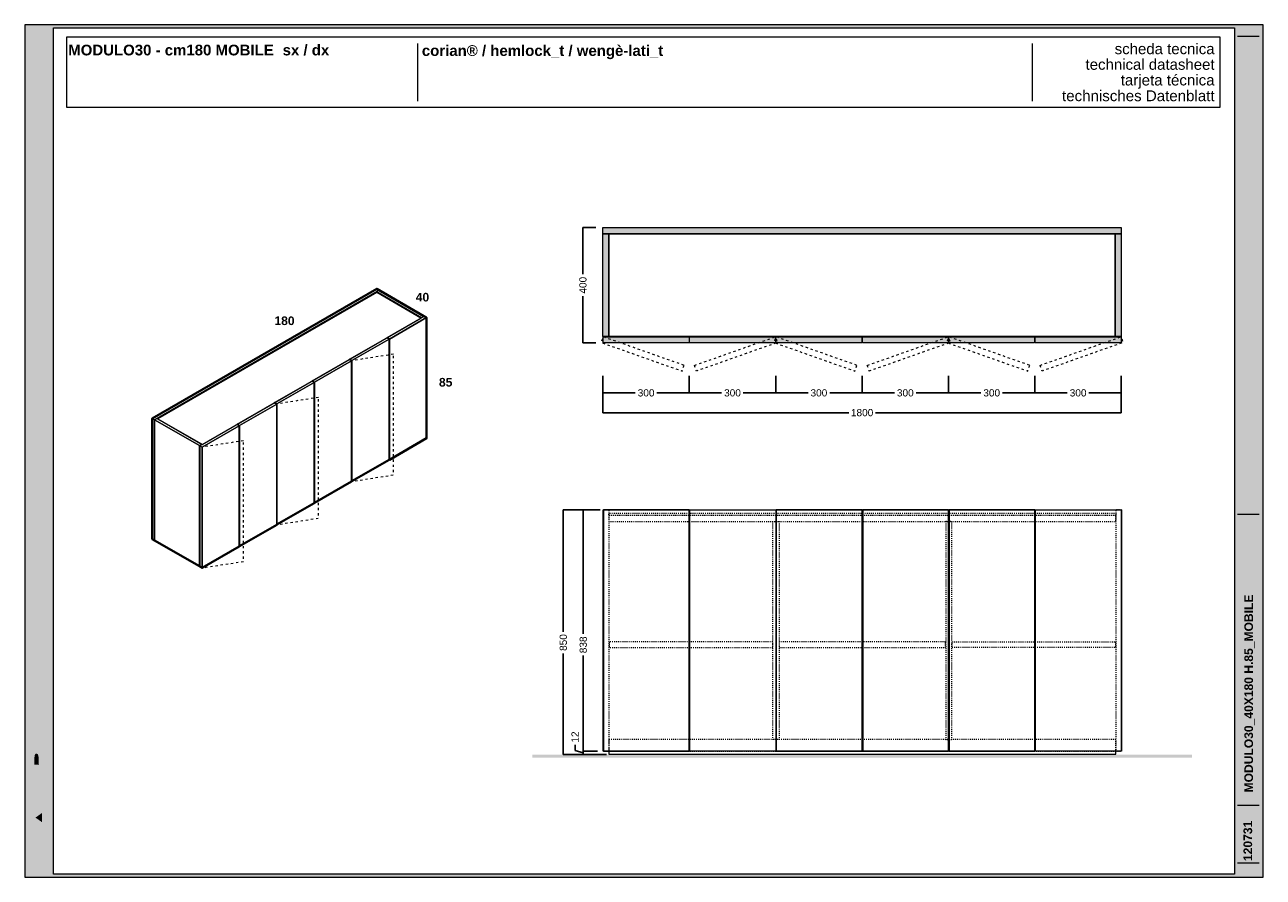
# Model space of a CAD drawing. Header units: millimetres. Extents: x 23321 to 49942, y -33706 to -16645.
# Tile 19 of 27: x 31897 to 36197, y -19605 to -16645. Entities that reach past the tile are written whole.
import ezdxf

# ---------------------------------------------------------------- set-up
doc = ezdxf.new("R2010")
doc.units = ezdxf.units.MM
doc.header["$MEASUREMENT"] = 0
doc.linetypes.add('AStair_dashed', pattern=[1800, 800, -1000])
doc.linetypes.add('Tratteggio', pattern=[25, 15, -10])
for name, color, linetype, lineweight in [('032-Muri Esterni.MVI_Num_Penna__91', 255, 'Continuous', 13), ('036-Solai.MVI_Num_Penna__11', 7, 'Continuous', 9), ('0_Num_Penna__1', 7, 'Continuous', 9), ('0_Num_Penna__21', 7, 'Continuous', 20), ('0_Num_Penna__93', 253, 'Continuous', 13), ('1_Num_Penna__21', 7, 'Continuous', 20), ('1_Num_Penna__41', 7, 'Continuous', 40), ('Bordi_Num_Penna__1', 7, 'Continuous', 9), ('Quote_nere', 7, 'Continuous', 15), ('Retini_Num_Penna__1', 7, 'Continuous', 9), ('SCRITTE_Num_Penna__95', 251, 'Continuous', 13), ('squadratura_schede', 8, 'Continuous', 13), ('Strumenti_Num_Penna__91', 255, 'Continuous', 13), ('Testi_Num_Penna__1', 7, 'Continuous', 9), ('Testi_Num_Penna__91', 255, 'Continuous', 13)]:
    doc.layers.add(name, color=color, linetype=linetype, lineweight=lineweight)
doc.layers.add('036-Solai.MVI', color=7, linetype='Continuous')
doc.layers.add('0_Num_Penna__95', color=7, linetype='Continuous', lineweight=13, true_color=0x616161)
doc.styles.add('GENERATED_STYLE_1', font='swiss.ttf')
doc.styles.add('GENERATED_STYLE_2', font='swissb.ttf')
doc.styles.add('GENERATED_STYLE_4', font='arialbd.ttf')
doc.styles.add('SEACAD_arial_ttf', font='arial.ttf')
doc.styles.get("Standard").update_dxf_attribs({"font": 'txt', "bigfont": 'BIGFONT.SHX'})
doc.dimstyles.get("Standard").update_dxf_attribs({"dimtxt": 0.18, "dimasz": 0.18, "dimexe": 0.18, "dimexo": 0.0625, "dimgap": 0.09, "dimtad": 0, "dimtih": 1, "dimtoh": 1, "dimdec": 4, "dimzin": 0, "dimdsep": 46, "dimtxsty": 'Standard', "dimcen": 0.09, "dimadec": 0, "dimazin": 0, "dimtfac": 1, "dimtdec": 4, "dimtofl": 0, "dimtmove": 0, "dimatfit": 3, "dimfxl": 1, "dimtolj": 1, "dimtzin": 0, "dimarcsym": 0})

# ---------------------------------------------------------------- blocks, each defined once
blk = doc.blocks.new('Solaio_1', base_point=(27107.5, -17370.3))
at = {"layer": '036-Solai.MVI_Num_Penna__11', "linetype": 'Continuous', "flags": 128}
blk.add_lwpolyline([(27107.5, -17370.3), (27107.5, -17727.8), (25349.5, -17727.8), (25349.5, -17370.3)], close=True, dxfattribs=at)
blk = doc.blocks.new('Solaio_2', base_point=(27107.5, -17370.3))
at = {"layer": '036-Solai.MVI_Num_Penna__11', "linetype": 'Continuous', "flags": 128}
blk.add_lwpolyline([(27107.5, -17370.3), (27107.5, -17727.8), (25349.5, -17727.8), (25349.5, -17370.3)], close=True, dxfattribs=at)
blk = doc.blocks.new('*D81')
at = {"layer": 'Defpoints', "color": 0, "ltscale": 0.5}
for p in [(33889.9, -17349.3), (33835.5, -17749.3), (33889.9, -17749.3)]:
    blk.add_point(p, dxfattribs=at)
at = {"layer": 'Quote_nere', "color": 0, "linetype": 'Continuous', "lineweight": -2, "ltscale": 0.5}
for p, q in [((33879.9, -17349.3), (33834.5, -17349.3)), ((33879.9, -17749.3), (33834.5, -17749.3))]:
    blk.add_line(p, q, dxfattribs=at)
at = {"layer": 'Quote_nere', "color": 0, "lineweight": -2, "ltscale": 0.5}
for p, q in [((33835.5, -17349.3), (33835.5, -17511.2)), ((33835.5, -17749.3), (33835.5, -17587.4))]:
    blk.add_line(p, q, dxfattribs=at)
at = {"layer": 'Quote_nere', "color": 0, "ltscale": 0.5, "insert": (33835.5, -17549.3), "char_height": 25, "attachment_point": 5, "rotation": 90, "style": 'SEACAD_arial_ttf'}
blk.add_mtext('\\A1;400', dxfattribs=at)
blk = doc.blocks.new('_None')
blk = doc.blocks.new('*D82')
at = {"layer": 'Defpoints', "color": 0, "ltscale": 0.5}
for p in [(33904.7, -17854.5), (34204.7, -17854.5), (34204.7, -17923.2)]:
    blk.add_point(p, dxfattribs=at)
at = {"layer": 'Quote_nere', "color": 0, "linetype": 'Continuous', "lineweight": -2, "ltscale": 0.5}
for p, q in [((33904.7, -17864.5), (33904.7, -17924.2)), ((34204.7, -17864.5), (34204.7, -17924.2))]:
    blk.add_line(p, q, dxfattribs=at)
at = {"layer": 'Quote_nere', "color": 0, "lineweight": -2, "ltscale": 0.5}
for p, q in [((33904.7, -17923.2), (34017.1, -17923.2)), ((34204.7, -17923.2), (34092.3, -17923.2))]:
    blk.add_line(p, q, dxfattribs=at)
at = {"layer": 'Quote_nere', "color": 0, "ltscale": 0.5, "insert": (34054.7, -17923.2), "char_height": 25, "attachment_point": 5, "style": 'SEACAD_arial_ttf'}
blk.add_mtext('\\A1;300', dxfattribs=at)
blk = doc.blocks.new('*D83')
at = {"layer": 'Defpoints', "color": 0, "ltscale": 0.5}
for p in [(33904.7, -17864.5), (35704.7, -17864.5), (35704.7, -17991.9)]:
    blk.add_point(p, dxfattribs=at)
at = {"layer": 'Quote_nere', "color": 0, "linetype": 'Continuous', "lineweight": -2, "ltscale": 0.5}
for p, q in [((33904.7, -17874.5), (33904.7, -17992.9)), ((35704.7, -17874.5), (35704.7, -17992.9))]:
    blk.add_line(p, q, dxfattribs=at)
at = {"layer": 'Quote_nere', "color": 0, "lineweight": -2, "ltscale": 0.5}
for p, q in [((33904.7, -17991.9), (34758.6, -17991.9)), ((35704.7, -17991.9), (34850.8, -17991.9))]:
    blk.add_line(p, q, dxfattribs=at)
at = {"layer": 'Quote_nere', "color": 0, "ltscale": 0.5, "insert": (34804.7, -17991.9), "char_height": 25, "attachment_point": 5, "style": 'SEACAD_arial_ttf'}
blk.add_mtext('\\A1;1800', dxfattribs=at)
blk = doc.blocks.new('*D84')
at = {"layer": 'Defpoints', "color": 0, "ltscale": 0.5}
for p in [(34204.7, -17854.5), (34504.7, -17854.5), (34504.7, -17923.2)]:
    blk.add_point(p, dxfattribs=at)
at = {"layer": 'Quote_nere', "color": 0, "linetype": 'Continuous', "lineweight": -2, "ltscale": 0.5}
for p, q in [((34204.7, -17864.5), (34204.7, -17924.2)), ((34504.7, -17864.5), (34504.7, -17924.2))]:
    blk.add_line(p, q, dxfattribs=at)
at = {"layer": 'Quote_nere', "color": 0, "lineweight": -2, "ltscale": 0.5}
for p, q in [((34204.7, -17923.2), (34317.1, -17923.2)), ((34504.7, -17923.2), (34392.3, -17923.2))]:
    blk.add_line(p, q, dxfattribs=at)
at = {"layer": 'Quote_nere', "color": 0, "ltscale": 0.5, "insert": (34354.7, -17923.2), "char_height": 25, "attachment_point": 5, "style": 'SEACAD_arial_ttf'}
blk.add_mtext('\\A1;300', dxfattribs=at)
blk = doc.blocks.new('*D85')
at = {"layer": 'Defpoints', "color": 0, "ltscale": 0.5}
for p in [(34504.7, -17854.5), (34804.7, -17854.5), (34804.7, -17923.2)]:
    blk.add_point(p, dxfattribs=at)
at = {"layer": 'Quote_nere', "color": 0, "linetype": 'Continuous', "lineweight": -2, "ltscale": 0.5}
for p, q in [((34504.7, -17864.5), (34504.7, -17924.2)), ((34804.7, -17864.5), (34804.7, -17924.2))]:
    blk.add_line(p, q, dxfattribs=at)
at = {"layer": 'Quote_nere', "color": 0, "lineweight": -2, "ltscale": 0.5}
for p, q in [((34504.7, -17923.2), (34617.1, -17923.2)), ((34804.7, -17923.2), (34692.3, -17923.2))]:
    blk.add_line(p, q, dxfattribs=at)
at = {"layer": 'Quote_nere', "color": 0, "ltscale": 0.5, "insert": (34654.7, -17923.2), "char_height": 25, "attachment_point": 5, "style": 'SEACAD_arial_ttf'}
blk.add_mtext('\\A1;300', dxfattribs=at)
blk = doc.blocks.new('*D86')
at = {"layer": 'Defpoints', "color": 0, "ltscale": 0.5}
for p in [(34804.7, -17854.5), (35104.7, -17854.5), (35104.7, -17923.2)]:
    blk.add_point(p, dxfattribs=at)
at = {"layer": 'Quote_nere', "color": 0, "linetype": 'Continuous', "lineweight": -2, "ltscale": 0.5}
for p, q in [((34804.7, -17864.5), (34804.7, -17924.2)), ((35104.7, -17864.5), (35104.7, -17924.2))]:
    blk.add_line(p, q, dxfattribs=at)
at = {"layer": 'Quote_nere', "color": 0, "lineweight": -2, "ltscale": 0.5}
for p, q in [((34804.7, -17923.2), (34917.1, -17923.2)), ((35104.7, -17923.2), (34992.3, -17923.2))]:
    blk.add_line(p, q, dxfattribs=at)
at = {"layer": 'Quote_nere', "color": 0, "ltscale": 0.5, "insert": (34954.7, -17923.2), "char_height": 25, "attachment_point": 5, "style": 'SEACAD_arial_ttf'}
blk.add_mtext('\\A1;300', dxfattribs=at)
blk = doc.blocks.new('*D87')
at = {"layer": 'Defpoints', "color": 0, "ltscale": 0.5}
for p in [(35104.7, -17854.5), (35404.7, -17854.5), (35404.7, -17923.2)]:
    blk.add_point(p, dxfattribs=at)
at = {"layer": 'Quote_nere', "color": 0, "linetype": 'Continuous', "lineweight": -2, "ltscale": 0.5}
for p, q in [((35104.7, -17864.5), (35104.7, -17924.2)), ((35404.7, -17864.5), (35404.7, -17924.2))]:
    blk.add_line(p, q, dxfattribs=at)
at = {"layer": 'Quote_nere', "color": 0, "lineweight": -2, "ltscale": 0.5}
for p, q in [((35104.7, -17923.2), (35217.1, -17923.2)), ((35404.7, -17923.2), (35292.3, -17923.2))]:
    blk.add_line(p, q, dxfattribs=at)
at = {"layer": 'Quote_nere', "color": 0, "ltscale": 0.5, "insert": (35254.7, -17923.2), "char_height": 25, "attachment_point": 5, "style": 'SEACAD_arial_ttf'}
blk.add_mtext('\\A1;300', dxfattribs=at)
blk = doc.blocks.new('*D88')
at = {"layer": 'Defpoints', "color": 0, "ltscale": 0.5}
for p in [(35404.7, -17854.5), (35704.7, -17854.5), (35704.7, -17923.2)]:
    blk.add_point(p, dxfattribs=at)
at = {"layer": 'Quote_nere', "color": 0, "linetype": 'Continuous', "lineweight": -2, "ltscale": 0.5}
for p, q in [((35404.7, -17864.5), (35404.7, -17924.2)), ((35704.7, -17864.5), (35704.7, -17924.2))]:
    blk.add_line(p, q, dxfattribs=at)
at = {"layer": 'Quote_nere', "color": 0, "lineweight": -2, "ltscale": 0.5}
for p, q in [((35404.7, -17923.2), (35517.1, -17923.2)), ((35704.7, -17923.2), (35592.3, -17923.2))]:
    blk.add_line(p, q, dxfattribs=at)
at = {"layer": 'Quote_nere', "color": 0, "ltscale": 0.5, "insert": (35554.7, -17923.2), "char_height": 25, "attachment_point": 5, "style": 'SEACAD_arial_ttf'}
blk.add_mtext('\\A1;300', dxfattribs=at)
blk = doc.blocks.new('*D185')
at = {"layer": 'Defpoints', "color": 0, "ltscale": 0.5}
for p in [(33905.7, -18329.3), (33767.3, -19179.3), (33926.7, -19179.3)]:
    blk.add_point(p, dxfattribs=at)
at = {"layer": 'Quote_nere', "color": 0, "linetype": 'Continuous', "lineweight": -2, "ltscale": 0.5}
for p, q in [((33895.7, -18329.3), (33766.3, -18329.3)), ((33916.7, -19179.3), (33766.3, -19179.3))]:
    blk.add_line(p, q, dxfattribs=at)
at = {"layer": 'Quote_nere', "color": 0, "lineweight": -2, "ltscale": 0.5}
for p, q in [((33767.3, -18329.3), (33767.3, -18752.4)), ((33767.3, -19179.3), (33767.3, -18827.6))]:
    blk.add_line(p, q, dxfattribs=at)
at = {"layer": 'Quote_nere', "color": 0, "ltscale": 0.5, "insert": (33767.3, -18790), "char_height": 25, "attachment_point": 5, "rotation": 90, "style": 'SEACAD_arial_ttf'}
blk.add_mtext('\\A1;850', dxfattribs=at)
blk = doc.blocks.new('*D186')
at = {"layer": 'Defpoints', "color": 0, "ltscale": 0.5}
for p in [(33895.7, -18329.3), (33836.5, -19167.3), (33895.7, -19167.3)]:
    blk.add_point(p, dxfattribs=at)
at = {"layer": 'Quote_nere', "color": 0, "linetype": 'Continuous', "lineweight": -2, "ltscale": 0.5}
for p, q in [((33885.7, -18329.3), (33835.5, -18329.3)), ((33885.7, -19167.3), (33835.5, -19167.3))]:
    blk.add_line(p, q, dxfattribs=at)
at = {"layer": 'Quote_nere', "color": 0, "lineweight": -2, "ltscale": 0.5}
for p, q in [((33836.5, -18329.3), (33836.5, -18760.3)), ((33836.5, -19167.3), (33836.5, -18835.6))]:
    blk.add_line(p, q, dxfattribs=at)
at = {"layer": 'Quote_nere', "color": 0, "ltscale": 0.5, "insert": (33836.5, -18798), "char_height": 25, "attachment_point": 5, "rotation": 90, "style": 'SEACAD_arial_ttf'}
blk.add_mtext('\\A1;838', dxfattribs=at)
blk = doc.blocks.new('*D187')
at = {"layer": 'Defpoints', "color": 0, "ltscale": 0.5}
for p in [(33836.5, -19167.3), (33895.7, -19167.3), (33926.7, -19179.3)]:
    blk.add_point(p, dxfattribs=at)
at = {"layer": 'Quote_nere', "color": 0, "lineweight": -2, "ltscale": 0.5}
for p, q in [((33808, -19164.7), (33808, -19144.7)), ((33836.5, -19173.3), (33808, -19164.7)), ((33836.5, -19167.3), (33836.5, -19179.3))]:
    blk.add_line(p, q, dxfattribs=at)
at = {"layer": 'Quote_nere', "color": 0, "linetype": 'Continuous', "lineweight": -2, "ltscale": 0.5}
for p, q in [((33885.7, -19167.3), (33835.5, -19167.3)), ((33916.7, -19179.3), (33835.5, -19179.3))]:
    blk.add_line(p, q, dxfattribs=at)
at = {"layer": 'Quote_nere', "color": 0, "ltscale": 0.5, "insert": (33808, -19118.1), "char_height": 25, "attachment_point": 5, "rotation": 90, "style": 'SEACAD_arial_ttf'}
blk.add_mtext('\\A1;12', dxfattribs=at)

msp = doc.modelspace()

# ---------------------------------------------------------------- hatches: boundary and pattern name
at = {"layer": '032-Muri Esterni.MVI_Num_Penna__91', "linetype": 'Continuous'}
h = msp.add_hatch(color=256, dxfattribs=at)
h.paths.add_polyline_path([(31947.461, -19584.947, 0.41421356), (31978.236, -19554.171), (31978.236, -19044.355, 0.41421356), (31947.461, -19013.58, 0.41421356), (31916.685, -19044.355), (31916.685, -19554.171, 0.41421356)], flags=0)
h.paths.add_polyline_path([(31951.197, -19176.018), (31971.157, -19137.936), (31971.157, -19169.862), (31947.472, -19214.079), (31971.157, -19214.079), (31971.157, -19234.069), (31923.762, -19234.069), (31923.762, -19196.012), (31923.77, -19193.584), (31923.794, -19191.242), (31923.834, -19188.987), (31923.888, -19186.819), (31923.958, -19184.739), (31924.041, -19182.745), (31924.138, -19180.839), (31924.248, -19179.021), (31924.29, -19178.435), (31924.341, -19177.856), (31924.399, -19177.282), (31924.464, -19176.712), (31924.533, -19176.147), (31924.604, -19175.584), (31924.678, -19175.024), (31924.751, -19174.465), (31924.896, -19173.326), (31925.052, -19172.196), (31925.221, -19171.076), (31925.404, -19169.968), (31925.602, -19168.871), (31925.818, -19167.788), (31926.053, -19166.719), (31926.308, -19165.664), (31926.724, -19164.138), (31927.169, -19162.691), (31927.642, -19161.323), (31928.144, -19160.034), (31928.674, -19158.825), (31929.233, -19157.697), (31929.821, -19156.65), (31930.438, -19155.684), (31930.562, -19155.503), (31930.688, -19155.33), (31930.817, -19155.164), (31930.948, -19155.003), (31931.081, -19154.849), (31931.215, -19154.698), (31931.351, -19154.551), (31931.487, -19154.407), (31932.056, -19153.844), (31932.652, -19153.354), (31933.274, -19152.936), (31933.924, -19152.593), (31934.599, -19152.324), (31935.301, -19152.132), (31936.029, -19152.015), (31936.783, -19151.976), (31938.064, -19152.066), (31939.284, -19152.334), (31940.443, -19152.782), (31941.542, -19153.408), (31942.58, -19154.213), (31943.557, -19155.197), (31944.474, -19156.36), (31945.33, -19157.702), (31946.121, -19159.168), (31946.879, -19160.77), (31947.605, -19162.51), (31948.299, -19164.394), (31948.959, -19166.425), (31949.587, -19168.607), (31950.181, -19170.945), (31950.741, -19173.441)], flags=0)
h.paths.add_polyline_path([(31971.157, -19274.676), (31947.472, -19318.884), (31923.792, -19274.676), (31923.792, -19242.749), (31947.472, -19287.951), (31971.157, -19242.749)], flags=0)
h.paths.add_polyline_path([(31923.762, -19319.086), (31971.157, -19319.086), (31971.157, -19340.242), (31923.762, -19340.242)], flags=0)
h.paths.add_polyline_path([(31923.762, -19412.78), (31923.762, -19382.953), (31971.157, -19349.305), (31971.157, -19372.069), (31960.885, -19379.335), (31960.885, -19416.402), (31971.157, -19423.663), (31971.157, -19446.423)], flags=0)
h.paths.add_polyline_path([(31929.65, -19473.21), (31971.157, -19493.737), (31971.157, -19513.985), (31929.65, -19534.504), (31971.157, -19534.504), (31971.157, -19552.605), (31923.762, -19552.605), (31923.762, -19520.115), (31956.962, -19503.863), (31923.762, -19487.599), (31923.762, -19455.108), (31971.157, -19455.108), (31971.157, -19473.21)], flags=0)
h.paths.add_polyline_path([(31930.145, -19056.652), (31930.548, -19055.85), (31930.959, -19055.074), (31931.379, -19054.324), (31931.809, -19053.599), (31932.694, -19052.225), (31933.615, -19050.953), (31935.565, -19048.715), (31937.658, -19046.884), (31939.896, -19045.461), (31942.277, -19044.444), (31944.802, -19043.834), (31947.472, -19043.631), (31950.125, -19043.833), (31952.637, -19044.44), (31955.008, -19045.452), (31957.238, -19046.869), (31959.329, -19048.69), (31961.278, -19050.915), (31963.087, -19053.545), (31964.756, -19056.579), (31966.259, -19059.972), (31967.56, -19063.675), (31968.66, -19067.688), (31969.56, -19072.011), (31970.259, -19076.645), (31970.758, -19081.588), (31971.057, -19086.841), (31971.157, -19092.403), (31971.057, -19097.95), (31970.758, -19103.191), (31970.259, -19108.124), (31969.56, -19112.751), (31968.66, -19117.069), (31967.56, -19121.08), (31966.259, -19124.782), (31964.756, -19128.175), (31963.087, -19131.212), (31961.278, -19133.842), (31959.329, -19136.068), (31957.238, -19137.888), (31955.008, -19139.304), (31952.637, -19140.315), (31950.125, -19140.921), (31947.472, -19141.123), (31944.802, -19140.921), (31942.277, -19140.315), (31939.896, -19139.304), (31937.658, -19137.888), (31935.565, -19136.068), (31933.615, -19133.842), (31931.809, -19131.212), (31930.145, -19128.175), (31928.649, -19124.782), (31927.353, -19121.08), (31926.256, -19117.069), (31925.358, -19112.751), (31924.66, -19108.124), (31924.161, -19103.191), (31923.861, -19097.95), (31923.762, -19092.403), (31923.861, -19086.874), (31924.161, -19081.646), (31924.66, -19076.722), (31925.358, -19072.1), (31926.256, -19067.781), (31927.353, -19063.767), (31928.649, -19060.057)], flags=0)
for points in [[(31935.795, -19106.773), (31935.302, -19104.182), (31934.919, -19101.422), (31934.645, -19098.52), (31934.48, -19095.505), (31934.425, -19092.403), (31934.48, -19089.309), (31934.645, -19086.298), (31934.919, -19083.398), (31935.302, -19080.638), (31935.795, -19078.046), (31936.398, -19075.651), (31937.11, -19073.48), (31937.931, -19071.561), (31938.851, -19069.878), (31939.848, -19068.42), (31940.923, -19067.186), (31942.076, -19066.176), (31943.307, -19065.391), (31944.617, -19064.83), (31946.005, -19064.494), (31947.472, -19064.382), (31948.93, -19064.494), (31950.311, -19064.828), (31951.615, -19065.386), (31952.841, -19066.166), (31953.989, -19067.168), (31955.06, -19068.393), (31955.567, -19069.088), (31956.054, -19069.838), (31956.29, -19070.234), (31956.522, -19070.644), (31956.748, -19071.068), (31956.97, -19071.505), (31957.797, -19073.422), (31958.513, -19075.593), (31959.119, -19077.989), (31959.614, -19080.585), (31959.999, -19083.351), (31960.274, -19086.261), (31960.438, -19089.288), (31960.493, -19092.403), (31960.438, -19095.505), (31960.274, -19098.52), (31959.999, -19101.422), (31959.614, -19104.182), (31959.119, -19106.773), (31958.513, -19109.167), (31957.797, -19111.338), (31956.97, -19113.257), (31956.054, -19114.923), (31955.06, -19116.368), (31953.989, -19117.591), (31952.841, -19118.593), (31951.615, -19119.373), (31950.311, -19119.93), (31948.93, -19120.265), (31947.472, -19120.376), (31946.005, -19120.265), (31944.617, -19119.93), (31943.307, -19119.373), (31942.076, -19118.593), (31940.923, -19117.591), (31939.848, -19116.368), (31938.851, -19114.923), (31937.931, -19113.257), (31937.11, -19111.338), (31936.398, -19109.167)], [(31931.65, -19183.809), (31931.602, -19184.163), (31931.543, -19184.626), (31931.441, -19185.358), (31931.348, -19186.197), (31931.263, -19187.113), (31931.189, -19188.08), (31931.124, -19189.071), (31931.07, -19190.058), (31931.026, -19191.015), (31930.993, -19191.913), (31930.967, -19193.019), (31930.945, -19194.371), (31930.926, -19195.9), (31930.911, -19197.536), (31930.9, -19199.212), (31930.892, -19200.859), (31930.887, -19202.407), (31930.885, -19203.789), (31930.885, -19214.079), (31947.472, -19214.079), (31945.876, -19211.107), (31945.876, -19205.342), (31945.872, -19203.547), (31945.859, -19201.617), (31945.837, -19199.621), (31945.806, -19197.626), (31945.765, -19195.701), (31945.715, -19193.914), (31945.654, -19192.333), (31945.584, -19191.026), (31945.507, -19189.849), (31945.405, -19188.636), (31945.28, -19187.414), (31945.13, -19186.211), (31944.958, -19185.055), (31944.763, -19183.971), (31944.545, -19182.989), (31944.306, -19182.135), (31944.056, -19181.417), (31943.8, -19180.75), (31943.539, -19180.135), (31943.271, -19179.57), (31942.998, -19179.055), (31942.718, -19178.59), (31942.433, -19178.174), (31942.142, -19177.808), (31941.782, -19177.457), (31941.315, -19177.109), (31940.769, -19176.776), (31940.171, -19176.473), (31939.549, -19176.214), (31938.929, -19176.012), (31938.339, -19175.88), (31937.806, -19175.833), (31937.319, -19175.871), (31936.767, -19175.979), (31936.177, -19176.154), (31935.576, -19176.388), (31934.991, -19176.676), (31934.449, -19177.013), (31933.978, -19177.392), (31933.604, -19177.808), (31933.298, -19178.282), (31933.008, -19178.856), (31932.736, -19179.525), (31932.479, -19180.278), (31932.239, -19181.11), (31932.016, -19182.012), (31931.808, -19182.977)], [(31957.736, -19381.546), (31957.736, -19414.178), (31934.636, -19397.871)]]:
    msp.add_hatch(color=256, dxfattribs=at).paths.add_polyline_path(points, flags=0)
at = {"layer": '0_Num_Penna__93', "linetype": 'Continuous', "lineweight": 0}
for points in [[(35704.705, -17349.308), (35704.705, -17370.308), (33904.705, -17370.308), (33904.705, -17349.308)], [(33904.705, -17370.308), (33925.705, -17370.308), (33925.705, -17727.808), (33904.705, -17727.808)], [(35704.705, -17370.308), (35704.705, -17727.808), (35683.705, -17727.808), (35683.705, -17370.308)], [(33905.705, -17728.308), (34203.705, -17728.308), (34203.705, -17749.308), (33905.705, -17749.308)], [(34205.705, -17728.308), (34503.705, -17728.308), (34503.705, -17749.308), (34205.705, -17749.308)], [(34505.705, -17728.308), (34803.705, -17728.308), (34803.705, -17749.308), (34505.705, -17749.308)], [(34805.705, -17728.308), (35103.705, -17728.308), (35103.705, -17749.308), (34805.705, -17749.308)], [(35105.705, -17728.308), (35403.705, -17728.308), (35403.705, -17749.308), (35105.705, -17749.308)], [(35405.705, -17728.308), (35703.705, -17728.308), (35703.705, -17749.308), (35405.705, -17749.308)]]:
    msp.add_hatch(color=256, dxfattribs=at).paths.add_polyline_path(points, flags=0)
at = {"layer": 'Retini_Num_Penna__1', "linetype": 'Continuous'}
msp.add_hatch(color=256, dxfattribs=at).paths.add_polyline_path([(35949.794, -19179.265), (35949.794, -19189.265), (33659.251, -19189.265), (33659.251, -19179.265)])
at = {"layer": 'squadratura_schede', "linetype": 'Continuous', "ltscale": 0.01}
h = msp.add_hatch(color=256, dxfattribs=at)
h.paths.add_polyline_path([(31897.442, -19604.947), (36197.442, -19604.947), (36197.442, -16644.945), (31897.442, -16644.945)])
h.paths.add_polyline_path([(36097.484, -16655.064), (36097.484, -19594.828), (31997.461, -19594.828), (31997.461, -16655.064)], flags=16)

# ---------------------------------------------------------------- linework, layer by layer
at = {"layer": '0_Num_Penna__1', "linetype": 'Continuous', "flags": 128}
for points in [[(35704.705, -17349.308), (35704.705, -17370.308), (33904.705, -17370.308), (33904.705, -17349.308)], [(33904.705, -17370.308), (33925.705, -17370.308), (33925.705, -17727.808), (33904.705, -17727.808)], [(35683.705, -17727.808), (33925.705, -17727.808), (33925.705, -17370.308), (35683.705, -17370.308)], [(35704.705, -17370.308), (35704.705, -17727.808), (35683.705, -17727.808), (35683.705, -17370.308)], [(33127.482, -17566.398), (33119.254, -17561.648), (32339.831, -18011.648), (32348.059, -18016.398), (32356.286, -18011.648), (33119.254, -17571.148)], [(33283.366, -17656.398), (33127.482, -17566.398), (32348.059, -18016.398), (32503.943, -18106.398), (32512.17, -18101.648), (32356.286, -18011.648), (33119.254, -17571.148), (33275.139, -17661.148)], [(32513.036, -18102.148), (33272.757, -17663.523), (33119.254, -17574.898), (32359.533, -18013.523)], [(33272.757, -17663.523), (33119.254, -17574.898), (33119.254, -17571.148), (33275.139, -17661.148), (33275.139, -17662.148)], [(33163.422, -17736.148), (33155.194, -17731.398), (33284.232, -17656.898), (33292.459, -17661.648)], [(33163.422, -18155.148), (33163.422, -17736.148), (33292.459, -17661.648), (33292.459, -18080.648)], [(33283.366, -17657.398), (33275.139, -17662.148), (33275.139, -17661.148), (33283.366, -17656.398)], [(33033.345, -17811.248), (33025.117, -17806.498), (33154.155, -17731.998), (33162.382, -17736.748)], [(33033.345, -18230.248), (33033.345, -17811.248), (33162.382, -17736.748), (33162.382, -18155.748)], [(33147.617, -17735.273), (33147.617, -17735.023), (33147.833, -17735.148)], [(33155.194, -17732.598), (33155.194, -17731.398), (33163.422, -17736.148), (33163.422, -18155.148), (33162.382, -18154.548), (33162.382, -17736.748)], [(33905.705, -17728.308), (34203.705, -17728.308), (34203.705, -17749.308), (33905.705, -17749.308)], [(34205.705, -17728.308), (34503.705, -17728.308), (34503.705, -17749.308), (34205.705, -17749.308)], [(34505.705, -17728.308), (34803.705, -17728.308), (34803.705, -17749.308), (34505.705, -17749.308)], [(34805.705, -17728.308), (35103.705, -17728.308), (35103.705, -17749.308), (34805.705, -17749.308)], [(35105.705, -17728.308), (35403.705, -17728.308), (35403.705, -17749.308), (35105.705, -17749.308)], [(35405.705, -17728.308), (35703.705, -17728.308), (35703.705, -17749.308), (35405.705, -17749.308)], [(32895.04, -17881.598), (33024.078, -17807.098), (33032.305, -17811.848), (32903.268, -17886.348)], [(33032.305, -17811.848), (33032.305, -18230.848), (32903.268, -18305.348), (32903.268, -17886.348)], [(33033.345, -17811.248), (33033.345, -18230.248), (33032.305, -18229.648), (33032.305, -17811.848), (33025.117, -17807.698), (33025.117, -17806.498)], [(32764.963, -17956.698), (32894.001, -17882.198), (32902.228, -17886.948), (32773.191, -17961.448)], [(32773.191, -18380.448), (32773.191, -17961.448), (32902.228, -17886.948), (32902.228, -18305.948)], [(32903.268, -17886.348), (32903.268, -18305.348), (32902.228, -18304.748), (32902.228, -17886.948), (32895.04, -17882.798), (32895.04, -17881.598)], [(32643.114, -18036.548), (32634.886, -18031.798), (32763.924, -17957.298), (32772.151, -17962.048)], [(32772.151, -17962.048), (32772.151, -18381.048), (32643.114, -18455.548), (32643.114, -18036.548)], [(32764.963, -17957.898), (32764.963, -17956.698), (32773.191, -17961.448), (32773.191, -18380.448), (32772.151, -18379.848), (32772.151, -17962.048)], [(32503.943, -18525.398), (32348.059, -18435.398), (32339.831, -18430.648), (32339.831, -18011.648), (32348.059, -18016.398), (32503.943, -18106.398)], [(32348.059, -18435.398), (32348.059, -18016.398), (32339.831, -18011.648), (32339.831, -18430.648)], [(32503.943, -18525.398), (32503.943, -18106.398), (32348.059, -18016.398), (32348.059, -18435.398)], [(32504.809, -18106.898), (32633.847, -18032.398), (32642.074, -18037.148), (32513.036, -18111.648)], [(32513.036, -18530.648), (32513.036, -18111.648), (32642.074, -18037.148), (32642.074, -18456.148)], [(32643.114, -18036.548), (32643.114, -18455.548), (32642.074, -18454.948), (32642.074, -18037.148), (32634.886, -18032.998), (32634.886, -18031.798)], [(32503.943, -18525.398), (32503.943, -18106.398), (32512.17, -18101.648), (32512.17, -18102.648), (32504.809, -18106.898), (32504.809, -18525.398)], [(32504.809, -18525.898), (32504.809, -18106.898), (32513.036, -18111.648), (32513.036, -18530.648)], [(33906.705, -18329.265), (33906.705, -19167.265), (34204.705, -19167.265), (34204.705, -18329.265)], [(34504.705, -18329.265), (34504.705, -19167.265), (34206.705, -19167.265), (34206.705, -18329.265)], [(34506.705, -18329.265), (34506.705, -19167.265), (34804.705, -19167.265), (34804.705, -18329.265)], [(34806.705, -18329.265), (34806.705, -19167.265), (35104.705, -19167.265), (35104.705, -18329.265)], [(35106.705, -18329.265), (35106.705, -19167.265), (35404.705, -19167.265), (35404.705, -18329.265)], [(35704.705, -18329.265), (35704.705, -19167.265), (35406.705, -19167.265), (35406.705, -18329.265)], [(33925.705, -19177.265), (35685.705, -19177.265), (35685.705, -19167.265), (33925.705, -19167.265)]]:
    msp.add_lwpolyline(points, close=True, dxfattribs=at)
at = {"layer": '0_Num_Penna__1', "linetype": 'Tratteggio', "flags": 128}
msp.add_lwpolyline([(33925.705, -19127.265), (33925.705, -19127.265), (33925.705, -19167.265), (33925.705, -19167.265)], dxfattribs=at)
at = {"layer": '0_Num_Penna__21'}
msp.add_lwpolyline([(33905.705, -18329.265), (35705.705, -18329.265), (35705.705, -19167.265), (33905.705, -19167.265)], close=True, dxfattribs=at)
at = {"layer": '0_Num_Penna__95', "linetype": 'AStair_dashed', "ltscale": 0.01, "flags": 128}
for points in [[(34186.655, -17827.661), (33905.705, -17728.308), (33898.704, -17748.106), (34179.654, -17847.46)], [(34222.755, -17827.661), (34503.705, -17728.308), (34510.707, -17748.106), (34229.757, -17847.46)], [(34786.655, -17827.661), (34505.705, -17728.308), (34498.704, -17748.106), (34779.654, -17847.46)], [(34822.755, -17827.661), (35103.705, -17728.308), (35110.707, -17748.106), (34829.757, -17847.46)], [(35386.655, -17827.661), (35105.705, -17728.308), (35098.704, -17748.106), (35379.654, -17847.46)], [(35422.755, -17827.661), (35703.705, -17728.308), (35710.707, -17748.106), (35429.757, -17847.46)]]:
    msp.add_lwpolyline(points, close=True, dxfattribs=at)
at = {"layer": '0_Num_Penna__95', "linetype": 'AStair_dashed', "ltscale": 0.004, "flags": 128}
for points in [[(33905.705, -18329.265), (33925.705, -18329.265), (33925.705, -19167.265), (33905.705, -19167.265)], [(35685.705, -18341.265), (35685.705, -18341.265), (35685.705, -18349.265), (35685.705, -18349.265), (33925.705, -18349.265), (33925.705, -18341.265)], [(35685.705, -18349.265), (33925.705, -18349.265), (33925.705, -18369.265), (35685.705, -18369.265), (35685.705, -18369.265), (35685.705, -18349.265)], [(35705.705, -18329.265), (35685.705, -18329.265), (35685.705, -19167.265), (35705.705, -19167.265)], [(34516.205, -18369.265), (34516.205, -19127.265), (34495.205, -19127.265), (34495.205, -18369.265)], [(35095.205, -18369.265), (35095.205, -19127.265), (35116.205, -19127.265), (35116.205, -18369.265)], [(34494.205, -18787.265), (33926.705, -18787.265), (33926.705, -18807.265), (34494.205, -18807.265)], [(35094.205, -18787.265), (34517.205, -18787.265), (34517.205, -18807.265), (35094.205, -18807.265)], [(35117.205, -18787.265), (35684.705, -18787.265), (35684.705, -18807.265), (35117.205, -18807.265)], [(35685.705, -19127.265), (33925.705, -19127.265), (33925.705, -19167.265), (35685.705, -19167.265), (35685.705, -19167.265), (35685.705, -19127.265)]]:
    msp.add_lwpolyline(points, close=True, dxfattribs=at)
at = {"layer": '1_Num_Penna__21', "linetype": 'Continuous', "flags": 128}
msp.add_lwpolyline([(32042.742, -16931.197), (36047.503, -16931.197), (36047.503, -16688.544), (32042.742, -16688.544)], close=True, dxfattribs=at)
at = {"layer": '1_Num_Penna__41', "linetype": 'Continuous', "flags": 128}
msp.add_lwpolyline([(32772.151, -18379.848), (32772.151, -18381.048), (32643.114, -18455.548), (32642.074, -18454.948), (32642.074, -18456.148), (32513.036, -18530.648), (32504.809, -18525.898), (32504.809, -18525.398), (32503.943, -18525.398), (32339.831, -18430.648), (32339.831, -18011.648), (33119.254, -17561.648), (33283.366, -17656.398), (33283.366, -17657.398), (33284.232, -17656.898), (33292.459, -17661.648), (33292.459, -18080.648), (33163.422, -18155.148), (33162.382, -18154.548), (33162.382, -18155.748), (33033.345, -18230.248), (33032.305, -18229.648), (33032.305, -18230.848), (32903.268, -18305.348), (32902.228, -18304.748), (32902.228, -18305.948), (32773.191, -18380.448)], close=True, dxfattribs=at)
at = {"layer": 'Bordi_Num_Penna__1', "linetype": 'AStair_dashed', "ltscale": 0.01, "flags": 128}
for points in [[(33177.4, -17788.923), (33033.345, -17811.248), (33033.345, -18230.248), (33177.4, -18207.923)], [(32917.246, -17939.123), (32773.191, -17961.448), (32773.191, -18380.448), (32917.246, -18358.123)], [(32657.092, -18089.323), (32513.036, -18111.648), (32513.036, -18530.648), (32657.092, -18508.323)]]:
    msp.add_lwpolyline(points, close=True, dxfattribs=at)
at = {"layer": 'SCRITTE_Num_Penna__95', "linetype": 'Continuous'}
for p, q in [((33261.427, -16709.87), (33261.427, -16909.87)), ((35395.122, -16709.87), (35395.122, -16909.87))]:
    msp.add_line(p, q, dxfattribs=at)
at = {"layer": 'squadratura_schede', "linetype": 'Continuous', "ltscale": 0.01, "flags": 128}
for points in [[(31897.442, -19604.947), (36197.442, -19604.947), (36197.442, -16644.945), (31897.442, -16644.945)], [(36097.484, -16655.064), (36097.484, -19594.828), (31997.461, -19594.828), (31997.461, -16655.064)]]:
    msp.add_lwpolyline(points, close=True, dxfattribs=at)
at = {"layer": 'Strumenti_Num_Penna__91', "linetype": 'Continuous'}
for p, q in [((36108.12, -16684.118), (36183.12, -16684.118)), ((36108.12, -18344.752), (36183.12, -18344.752)), ((36108.12, -19354.947), (36183.12, -19354.947)), ((36108.12, -19554.947), (36183.12, -19554.947))]:
    msp.add_line(p, q, dxfattribs=at)

# ---------------------------------------------------------------- block references
at = {"layer": '036-Solai.MVI', "linetype": 'Continuous'}
for name in ['Solaio_1', 'Solaio_2']:
    msp.add_blockref(name, (35683.705, -17370.308), dxfattribs=at)

# ---------------------------------------------------------------- texts
at = {"layer": 'Testi_Num_Penna__1', "linetype": 'Continuous', "style": 'GENERATED_STYLE_2'}
for s, insert, char_height, attachment_point in [('\\pt744.36;MODULO30 - cm180 MOBILE^Isx / dx', (32048.4, -16714.119), 37.21776, 1), ('corian® / hemlock_t / wengè-lati_t}', (33276.161, -16764.607), 37.20001, 7), ('{40}', (33254.939, -17575.797), 30, 1), ('180', (32764.283, -17657.711), 30, 1), ('{85}', (33335.516, -17871.148), 30, 1)]:
    msp.add_mtext(s, dxfattribs=dict(at, insert=insert, char_height=char_height, attachment_point=attachment_point))
at = {"layer": 'Testi_Num_Penna__1', "linetype": 'Continuous', "insert": (36028.521, -16709.838), "char_height": 37.21728, "attachment_point": 3, "line_spacing_factor": 0.873194, "style": 'GENERATED_STYLE_1'}
msp.add_mtext('\\A1;{\\fSwis721 BT|b0|i0|c0|p34;scheda tecnica\\P\\C251;technical datasheet\\P\\H1.007131x;tarjeta técnica\\P\\fSwis721 BT|b0|i0|c0|p34;technisches Datenblatt}', dxfattribs=at)
at = {"layer": 'Testi_Num_Penna__91', "linetype": 'Continuous', "attachment_point": 4, "rotation": 90, "style": 'GENERATED_STYLE_4'}
for s, insert, char_height in [('\\pt626.37;MODULO30_40X180 H.85_MOBILE', (36149.602, -19310.475), 29.99998), ('\\pt1029.9;120731', (36144.157, -19548.756), 30.00002)]:
    msp.add_mtext(s, dxfattribs=dict(at, insert=insert, char_height=char_height))

# ---------------------------------------------------------------- dimensions: what is measured, and where the dimension line sits
at = {"layer": 'Quote_nere', "ltscale": 0.5}
for base, p1, p2, override, picture, middle in [((33835.517, -17749.308), (33889.93, -17349.308), (33889.93, -17749.308), {"dimtxt": 25, "dimasz": 18, "dimexe": 1, "dimexo": 10, "dimgap": 10, "dimjust": 1, "dimtoh": 0, "dimdec": 2, "dimzin": 8, "dimtxsty": 'SEACAD_arial_ttf', "dimblk1": 'None', "dimblk2": 'None', "dimsah": 1}, '*D81', (33835.517, -17549.308)), ((33767.329, -19179.265), (33905.705, -18329.265), (33926.705, -19179.265), {"dimtxt": 25, "dimasz": 18, "dimexe": 1, "dimexo": 10, "dimgap": 10, "dimtad": 0, "dimjust": 1, "dimtoh": 0, "dimdec": 2, "dimrnd": 0, "dimzin": 8, "dimlunit": 2, "dimtxsty": 'SEACAD_arial_ttf', "dimblk1": 'None', "dimblk2": 'None', "dimsah": 1, "dimfxlon": 0}, '*D185', (33767.329, -18789.983)), ((33836.517, -19167.265), (33895.705, -18329.265), (33895.713, -19167.265), {"dimtxt": 25, "dimasz": 18, "dimexe": 1, "dimexo": 10, "dimgap": 10, "dimtad": 0, "dimjust": 1, "dimtoh": 0, "dimdec": 2, "dimrnd": 0, "dimzin": 8, "dimlunit": 2, "dimtxsty": 'SEACAD_arial_ttf', "dimblk1": 'None', "dimblk2": 'None', "dimsah": 1, "dimfxlon": 0}, '*D186', (33836.517, -18797.983))]:
    dim = msp.add_linear_dim(base=base, p1=p1, p2=p2, angle=90, dimstyle='Standard', override=override, dxfattribs=at)
    dim.commit()
    dim.dimension.update_dxf_attribs({"geometry": picture, "text_midpoint": middle, "dimtype": 160, "text_rotation": 90})
for base, p1, p2, picture, middle in [((34204.705, -17923.22), (33904.705, -17854.532), (34204.705, -17854.532), '*D82', (34054.705, -17923.22)), ((35704.705, -17991.908), (33904.705, -17864.532), (35704.705, -17864.532), '*D83', (34804.705, -17991.908)), ((34504.705, -17923.22), (34204.705, -17854.532), (34504.705, -17854.532), '*D84', (34354.705, -17923.22)), ((34804.705, -17923.22), (34504.705, -17854.532), (34804.705, -17854.532), '*D85', (34654.705, -17923.22)), ((35104.705, -17923.22), (34804.705, -17854.532), (35104.705, -17854.532), '*D86', (34954.705, -17923.22)), ((35404.705, -17923.22), (35104.705, -17854.532), (35404.705, -17854.532), '*D87', (35254.705, -17923.22)), ((35704.705, -17923.22), (35404.705, -17854.532), (35704.705, -17854.532), '*D88', (35554.705, -17923.22))]:
    dim = msp.add_linear_dim(base=base, p1=p1, p2=p2, dimstyle='Standard', override={"dimtxt": 25, "dimasz": 18, "dimexe": 1, "dimexo": 10, "dimgap": 10, "dimjust": 1, "dimtoh": 0, "dimdec": 2, "dimzin": 8, "dimtxsty": 'SEACAD_arial_ttf', "dimblk1": 'None', "dimblk2": 'None', "dimsah": 1}, dxfattribs=at)
    dim.commit()
    dim.dimension.update_dxf_attribs({"geometry": picture, "text_midpoint": middle, "dimtype": 160})
dim = msp.add_linear_dim(base=(33836.517, -19167.265), p1=(33926.705, -19179.265), p2=(33895.705, -19167.265), angle=90, dimstyle='Standard', override={"dimtxt": 25, "dimasz": 18, "dimexe": 1, "dimexo": 10, "dimgap": 10, "dimjust": 1, "dimtih": 1, "dimtoh": 0, "dimdec": 2, "dimzin": 8, "dimtxsty": 'SEACAD_arial_ttf', "dimblk1": 'None', "dimblk2": 'None', "dimsah": 1, "dimtmove": 1}, dxfattribs=at)
dim.commit()
dim.dimension.update_dxf_attribs({"geometry": '*D187', "text_midpoint": (33807.966, -19134.7)})

doc.saveas('drawing.dxf')
